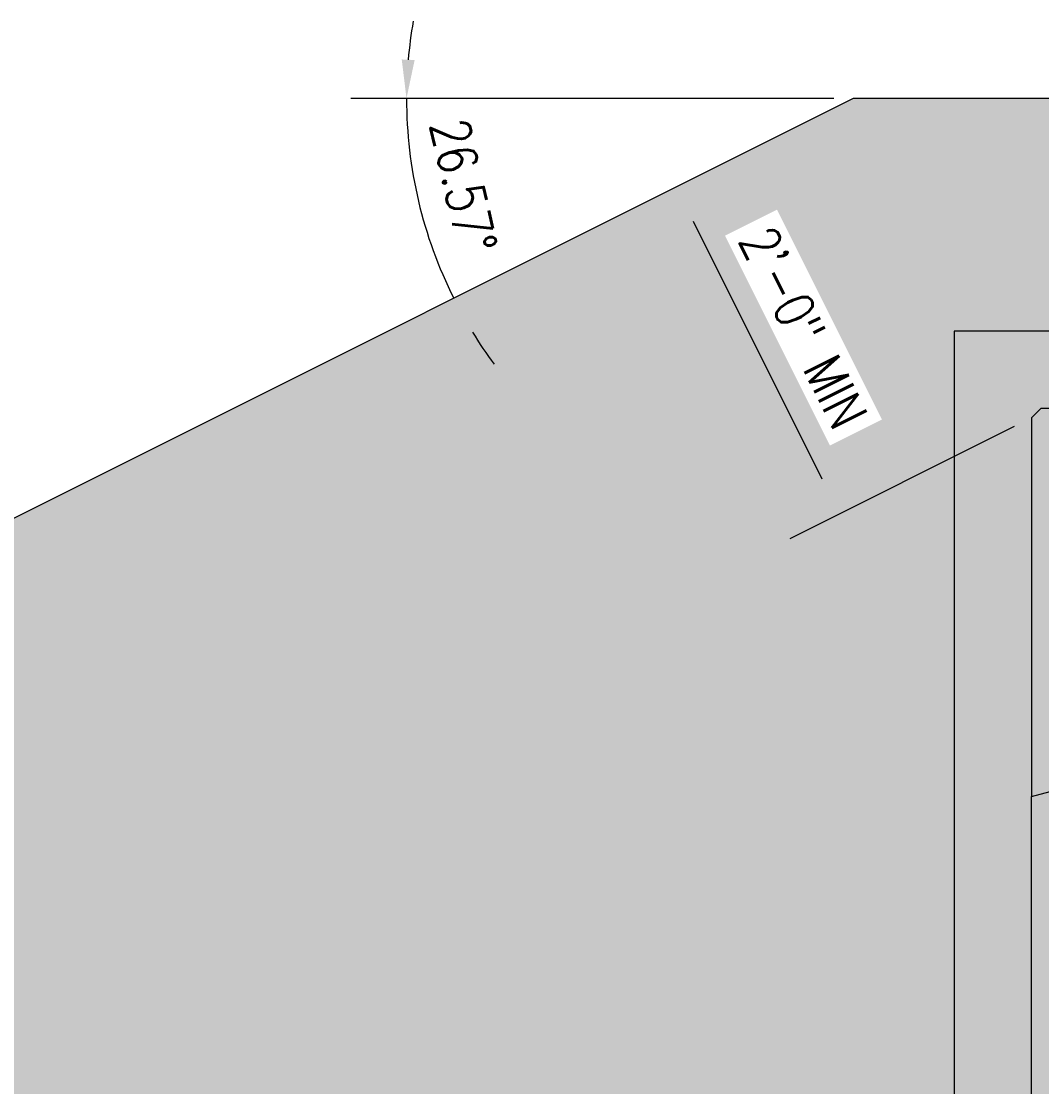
# Model space of a CAD drawing. Header units: inches. Extents: x -3515 to 1803, y -65 to 243.
# Tile 54 of 61: x 147 to 226, y 154 to 237. Entities that reach past the tile are written whole.
import ezdxf

# ---------------------------------------------------------------- set-up
doc = ezdxf.new("R2010")
doc.units = ezdxf.units.IN
doc.header["$MEASUREMENT"] = 0
for name, color, linetype in [('A-DETL', 90, 'Continuous'), ('A-DETL-MEDM', 3, 'Continuous'), ('A-FLOR', 5, 'Continuous'), ('A-WALL', 4, 'Continuous'), ('S-ANNO-DIMS', 1, 'Continuous')]:
    doc.layers.add(name, color=color, linetype=linetype)
doc.layers.add('A-WALL-PATT', color=9, linetype='Continuous', true_color=0x808080)
doc.styles.add('Annotative', font='romans.shx', dxfattribs={"width": 0.8, "height": 0.125})
doc.dimstyles.new('Annotative', dxfattribs={"dimscale": 0, "dimtxt": 0.125, "dimasz": 0.125, "dimexe": 0.18, "dimexo": 0.0625, "dimgap": 0.09, "dimtad": 1, "dimdec": 3, "dimzin": 3, "dimdsep": 46, "dimlunit": 4, "dimtxsty": 'Annotative', "dimcen": 0.09, "dimclrt": 2, "dimazin": 2, "dimtfac": 1, "dimtdec": 3, "dimtmove": 0, "dimatfit": 0, "dimfxl": 1, "dimtfill": 1, "dimfrac": 2, "dimtolj": 1, "dimtzin": 0, "dimarcsym": 0})

# ---------------------------------------------------------------- blocks, each defined once
blk = doc.blocks.new('*D36')
at = {"layer": 'Defpoints', "color": 0, "transparency": 16777216}
for p in [(211.139, 230.649), (211.139, 230.649), (261.538, 230.649), (-38.492, 105.807)]:
    blk.add_point(p, dxfattribs=at)
at = {"layer": 'S-ANNO-DIMS', "color": 0, "lineweight": -2, "transparency": 16777216}
blk.add_line((209.639, 230.649), (172.252, 230.649), dxfattribs=at)
for start, end in [(170.0516, 175.0258), (180, 206.57), (211.5442, 216.5184)]:
    blk.add_arc((211.139, 230.649), 34.567, start, end, dxfattribs=at)
at = {"layer": 'S-ANNO-DIMS', "color": 0, "transparency": 16777216}
for points in [[(177.202, 233.624), (176.203, 233.668), (176.572, 230.649)], [(181.243, 212.322), (182.117, 212.808), (180.223, 215.188)]]:
    blk.add_solid(points, dxfattribs=at)
at = {"layer": 'S-ANNO-DIMS', "color": 2, "transparency": 16777216, "insert": (180.986, 223.865), "char_height": 3, "attachment_point": 5, "rotation": 282.67985, "style": 'Annotative', "bg_fill": 3, "box_fill_scale": 1.25, "bg_fill_color": 256, "bg_fill_true_color": 13158600, "bg_fill_transparency": 0}
blk.add_mtext('\\A1;26.57°', dxfattribs=at)
at = {"layer": 'Defpoints', "color": 0, "transparency": 16777216}
blk.add_point((178.211, 220.132), dxfattribs=at)
blk = doc.blocks.new('*D48')
at = {"layer": 'Defpoints', "color": 0, "transparency": 16777216}
for p in [(212.302, 231.231), (197.444, 223.8), (224.953, 205.934)]:
    blk.add_point(p, dxfattribs=at)
at = {"layer": 'S-ANNO-DIMS', "color": 0, "lineweight": -2, "transparency": 16777216}
for p, q in [((208.753, 201.186), (198.786, 221.117)), ((223.612, 205.263), (206.231, 196.571))]:
    blk.add_line(p, q, dxfattribs=at)
at = {"layer": 'S-ANNO-DIMS', "color": 0, "transparency": 16777216}
for points in [[(199.233, 221.34), (198.339, 220.893), (197.444, 223.8)], [(209.2, 201.41), (208.306, 200.963), (210.095, 198.503)]]:
    blk.add_solid(points, dxfattribs=at)
at = {"layer": 'S-ANNO-DIMS', "color": 2, "transparency": 16777216, "insert": (207.298, 212.917), "char_height": 3, "attachment_point": 5, "rotation": 296.57, "style": 'Annotative', "bg_fill": 3, "box_fill_scale": 1.25, "bg_fill_color": 256, "bg_fill_true_color": 13158600, "bg_fill_transparency": 0}
blk.add_mtext('\\A1;2\'-0" MIN', dxfattribs=at)

msp = doc.modelspace()

# ---------------------------------------------------------------- hatches: boundary and pattern name
at = {"layer": 'A-WALL-PATT', "lineweight": -3}
h = msp.add_hatch(dxfattribs=at)
h.set_pattern_fill('EARTH', color=8, scale=25, angle=45, style=0)
h.set_pattern_definition([(45, (-12.163, 0.54), (0, 8.83883), [6.25, -6.25]), (45, (-13.82, 2.197), (0, 8.83883), [6.25, -6.25]), (45, (-15.4773, 3.854), (0, 8.83883), [6.25, -6.25]), (135, (-15.4773, 4.959), (-8.83883, 9e-16), [6.25, -6.25]), (135, (-13.82, 6.6164), (-8.83883, 9e-16), [6.25, -6.25]), (135, (-12.163, 8.274), (-8.83883, 9e-16), [6.25, -6.25])])
h.paths.add_polyline_path([(-38.4918, 105.8066), (-38.5305, 35.0397), (-40.0305, 34.5397), (-37.0305, 33.5397), (-38.5305, 33.0397), (-38.4918, 0), (-31.0854, 0), (-31.0467, 30), (-7.0467, 30), (-7.0467, 101.3556), (22.1972, 116), (218.9146, 116), (218.9533, 212.649), (261.5384, 212.649), (261.4997, 230.649), (211.139, 230.649)])
at = {"layer": 'A-WALL-PATT'}
h = msp.add_hatch(dxfattribs=at)
h.set_pattern_fill('AR-SAND', color=8)
h.set_pattern_definition([(37.5, (-12.124, -6e-14), (-0.0629934, 1.926824), [0, -1.52, 0, -1.7, 0, -1.625]), (7.5, (-12.124, -6e-14), (1.769777, 2.822146), [0, -0.82, 0, -1.37, 0, -0.525]), (327.5, (-13.354, -6e-14), (3.114142, 0.005659), [0, -0.5, 0, -1.8, 0, -2.35]), (317.5, (-13.354, -6e-14), (3.006127, 0.877676), [0, -0.25, 0, -1.18, 0, -1.35])])
h.paths.add_polyline_path([(218.9533, 116), (22.2359, 116), (-7.0467, 101.3556), (-7.0467, 30), (-31.0467, 30), (-31.0467, 0), (-25.0467, 0), (-25.0467, 24), (-1.0467, 24), (-1.0467, 90.2329), (-1.0348, 97.6536), (23.6525, 110), (188.9533, 110), (188.9533, 98), (188.9533, 91.675), (224.9533, 91.675), (224.9533, 182.6236), (224.9533, 206.6412), (261.5384, 206.6412), (261.5384, 212.649), (218.9533, 212.649)])
at = {"layer": 'A-WALL-PATT', "lineweight": -3}
h = msp.add_hatch(dxfattribs=at)
h.set_pattern_fill('AR-CONC', color=8, style=0)
h.set_pattern_definition([(50, (-12.124, -6e-14), (7.1726, -0.62752), [0.75, -8.25]), (355, (-12.124, -6e-14), (-1.38751, 7.52192), [0.6, -6.6]), (100.4514, (-11.526, -0.052), (5.78509, 6.8944), [0.6374, -7.01142]), (46.1842, (-12.124, 2), (10.67241, -1.6552), [1.125, -12.375]), (96.6356, (-11.235, 1.862), (9.34662, 9.7412), [0.9561, -10.51714]), (351.184, (-12.124, 2), (9.34662, 9.7412), [0.9, -9.9]), (21, (-11.124, 1.5), (5.96907, -4.02619), [0.75, -8.25]), (326, (-11.124, 1.5), (2.43315, 7.2515), [0.6, -6.6]), (71.4514, (-10.6266, 1.1645), (8.40222, 3.22531), [0.6374, -7.01142]), (37.5, (-12.124, -6e-14), (0.121599, 3.328939), [0, -6.52, 0, -6.7, 0, -6.625]), (7.5, (-12.124, -6e-14), (2.630695, 3.944117), [0, -3.82, 0, -6.37, 0, -2.525]), (327.5, (-14.354, -6e-14), (5.338224, -0.225549), [0, -2.5, 0, -7.8, 0, -10.35]), (317.5, (-15.354, -6e-14), (5.83186, 1.00105), [0, -3.25, 0, -5.18, 0, -7.35])])
h.paths.add_polyline_path([(244.5173, 176.6236), (245.9843, 178.0917), (250.5081, 182.6144), (261.5384, 182.6395), (261.5384, 204.5268), (260.0384, 205.0268), (263.0384, 206.0268), (261.5384, 206.5268), (261.5384, 206.6412), (224.9533, 206.6412), (224.9533, 176.6236), (224.9533, 6), (218.9533, 0), (244.5173, 0)])

# ---------------------------------------------------------------- linework, layer by layer
at = {"layer": 'A-DETL', "lineweight": -3}
for p, q in [((261.5384, 212.649), (218.9533, 212.649)), ((218.9533, 212.649), (218.9533, 116))]:
    msp.add_line(p, q, dxfattribs=at)
at = {"layer": 'A-DETL-MEDM', "lineweight": -3}
for p, q in [((211.139, 230.649), (-38.4918, 105.8066)), ((261.5384, 230.649), (211.139, 230.649))]:
    msp.add_line(p, q, dxfattribs=at)
msp.add_lwpolyline([(224.9533, 176.6236), (226.4022, 177.0118)], dxfattribs=at)

# ---------------------------------------------------------------- next in the draw order: dimensions: what is measured, and where the dimension line sits
at = {"layer": 'S-ANNO-DIMS'}
dim = msp.add_angular_dim_2l(base=(178.2112, 220.1319), line1=((211.139, 230.649), (-38.4918, 105.8066)), line2=((261.5384, 230.649), (211.139, 230.649)), dimstyle='Annotative', override={"dimpost": '\\X'}, dxfattribs=at)
dim.commit()
dim.dimension.update_dxf_attribs({"geometry": '*D36', "text_midpoint": (177.4154, 223.0615), "dimtype": 162})

# ---------------------------------------------------------------- next in the draw order: linework, layer by layer
at = {"layer": 'A-FLOR'}
msp.add_lwpolyline([(261.5384, 206.6412), (225.6604, 206.6412), (224.9533, 205.9341), (224.9533, 176.6236)], dxfattribs=at)
at = {"layer": 'A-WALL', "lineweight": -3}
msp.add_lwpolyline([(218.9533, 0), (224.9533, 6), (224.9533, 176.6236)], dxfattribs=at)

# ---------------------------------------------------------------- next in the draw order: dimensions: what is measured, and where the dimension line sits
at = {"layer": 'S-ANNO-DIMS'}
dim = msp.add_aligned_dim(p1=(224.9533, 205.9341), p2=(212.3023, 231.2307), distance=16.6128, text='2\'-0" MIN', dimstyle='Annotative', override={"dimpost": '\\X', "dimse2": 1}, dxfattribs=at)
dim.commit()
dim.dimension.update_dxf_attribs({"geometry": '*D48', "text_midpoint": (207.2985, 212.9165)})

doc.saveas('drawing.dxf')
